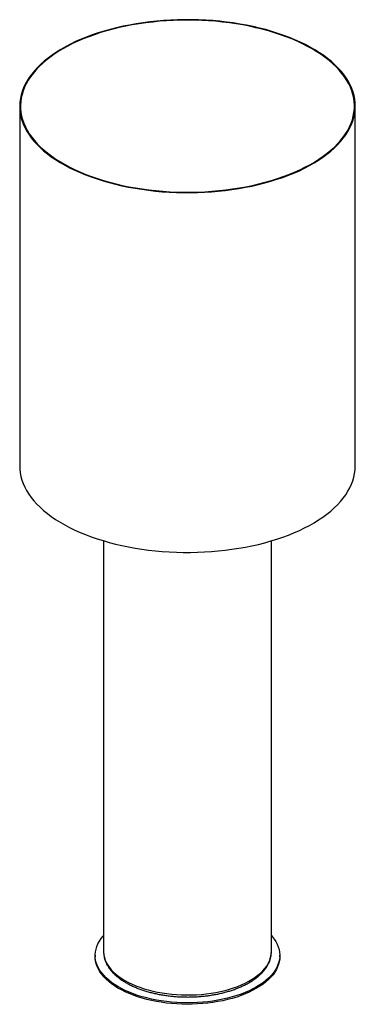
# Paper-space layout '_Trimétrica' of a CAD drawing. Header units: millimetres. Extents: x -200 to 200, y -58 to 1114.
import ezdxf

# ---------------------------------------------------------------- set-up
doc = ezdxf.new("R2010")
doc.units = ezdxf.units.MM

psp = doc.layouts.new('_Trimétrica')

# ---------------------------------------------------------------- linework, layer by layer
at = {"color": 7, "linetype": 'Continuous', "lineweight": 25}
for p, q in [((-200, 1011.5), (-200, 582.9)), ((200, 582.9), (200, 1011.5)), ((-100, 493.7), (-100, 4.3)), ((100, 4.3), (100, 493.7)), ((-110, 0), (-110, -1.7)), ((100, 4.1), (100, 4.3)), ((110, -1.7), (110, 0))]:
    psp.add_line(p, q, dxfattribs=at)
at = {"color": 7, "linetype": 'Continuous', "lineweight": 25, "flags": 128}
for points in [[(-93.3, 920.4), (-85.9, 918.4), (-78.2, 916.7), (-70.4, 915), (-62.5, 913.6), (-54.5, 912.4), (-46.4, 911.3), (-38.2, 910.3), (-30, 909.6), (-21.7, 909.1), (-13.3, 908.7), (-5, 908.5), (3.4, 908.5), (11.8, 908.6), (20.1, 909), (28.5, 909.5), (36.7, 910.2), (44.9, 911.1), (53, 912.1), (61.1, 913.4), (69, 914.8), (76.8, 916.3), (84.5, 918.1), (92, 920), (99.3, 922.1), (106.5, 924.3), (113.5, 926.6), (120.3, 929.2), (126.9, 931.8), (133.3, 934.6), (139.4, 937.6), (145.3, 940.7), (150.9, 943.9), (156.3, 947.2), (161.4, 950.6), (166.2, 954.1), (170.7, 957.8), (174.9, 961.5), (178.8, 965.3), (182.4, 969.2), (185.7, 973.2), (188.6, 977.2), (191.2, 981.3), (193.5, 985.5), (195.5, 989.7), (197.1, 993.9), (198.3, 998.2), (199.2, 1002.4), (199.8, 1006.7), (200, 1011.1), (199.9, 1015.4), (199.4, 1019.7), (198.5, 1024), (197.3, 1028.2), (195.8, 1032.5), (193.9, 1036.7), (191.7, 1040.9), (189.1, 1045), (186.2, 1049), (183, 1053), (179.5, 1056.9), (175.6, 1060.7), (171.5, 1064.5), (167, 1068.1), (162.3, 1071.7), (157.2, 1075.1), (151.9, 1078.5), (146.3, 1081.7), (140.5, 1084.8), (134.4, 1087.7), (128.1, 1090.6), (121.5, 1093.3), (114.8, 1095.8), (107.8, 1098.2), (100.7, 1100.5), (93.3, 1102.6), (85.9, 1104.5), (78.2, 1106.3), (70.4, 1107.9), (62.5, 1109.3), (54.5, 1110.6), (46.4, 1111.7), (38.2, 1112.6), (30, 1113.3), (21.7, 1113.9), (13.3, 1114.2), (5, 1114.4), (-3.4, 1114.4), (-11.8, 1114.3), (-20.1, 1113.9), (-28.5, 1113.4), (-36.7, 1112.7), (-44.9, 1111.8), (-53, 1110.8), (-61.1, 1109.5), (-69, 1108.1), (-76.8, 1106.6), (-84.5, 1104.8), (-92, 1102.9), (-99.3, 1100.9), (-106.5, 1098.6), (-113.5, 1096.3), (-120.3, 1093.7), (-126.9, 1091.1), (-133.3, 1088.3), (-139.4, 1085.3), (-145.3, 1082.3), (-150.9, 1079.1), (-156.3, 1075.7), (-161.4, 1072.3), (-166.2, 1068.8), (-170.7, 1065.2), (-174.9, 1061.4), (-178.8, 1057.6), (-182.4, 1053.7), (-185.7, 1049.7), (-188.6, 1045.7), (-191.2, 1041.6), (-193.5, 1037.5), (-195.5, 1033.3), (-197.1, 1029), (-198.3, 1024.8), (-199.2, 1020.5), (-199.8, 1016.2), (-200, 1011.9), (-199.9, 1007.5), (-199.4, 1003.2), (-198.5, 998.9), (-197.3, 994.7), (-195.8, 990.4), (-193.9, 986.2), (-191.7, 982.1), (-189.1, 978), (-186.2, 973.9), (-183, 969.9), (-179.5, 966), (-175.6, 962.2), (-171.5, 958.4), (-167, 954.8), (-162.3, 951.2), (-157.2, 947.8), (-151.9, 944.5), (-146.3, 941.2), (-140.5, 938.1), (-134.4, 935.2), (-128.1, 932.3), (-121.5, 929.6), (-114.8, 927.1), (-107.8, 924.7), (-100.7, 922.4), (-93.3, 920.4)], [(-92.9, 920.8), (-85.4, 918.9), (-77.7, 917.1), (-69.9, 915.5), (-62, 914.1), (-54, 912.8), (-45.9, 911.7), (-37.7, 910.8), (-29.4, 910.1), (-21.1, 909.5), (-12.7, 909.2), (-4.3, 909), (4.1, 909), (12.5, 909.2), (20.8, 909.5), (29.1, 910.1), (37.4, 910.8), (45.6, 911.7), (53.7, 912.8), (61.8, 914), (69.7, 915.5), (77.5, 917.1), (85.2, 918.8), (92.7, 920.8), (100, 922.8), (107.2, 925.1), (114.1, 927.5), (120.9, 930.1), (127.5, 932.7), (133.8, 935.6), (139.9, 938.6), (145.7, 941.7), (151.3, 944.9), (156.6, 948.2), (161.7, 951.7), (166.4, 955.3), (170.9, 958.9), (175, 962.7), (178.8, 966.5), (182.4, 970.4), (185.6, 974.4), (188.4, 978.5), (191, 982.6), (193.1, 986.8), (195, 991), (196.5, 995.3), (197.6, 999.5), (198.4, 1003.8), (198.9, 1008.2), (199, 1012.5), (198.7, 1016.8), (198.1, 1021.1), (197.2, 1025.4), (195.8, 1029.7), (194.2, 1033.9), (192.2, 1038.1), (189.8, 1042.2), (187.1, 1046.3), (184.1, 1050.4), (180.7, 1054.3), (177.1, 1058.2), (173.1, 1062), (168.8, 1065.7), (164.2, 1069.4), (159.3, 1072.9), (154.2, 1076.3), (148.7, 1079.6), (143, 1082.7), (137, 1085.8), (130.8, 1088.7), (124.4, 1091.5), (117.7, 1094.1), (110.9, 1096.6), (103.8, 1098.9), (96.6, 1101.1), (89.1, 1103.1), (81.6, 1104.9), (73.8, 1106.6), (66, 1108.2), (58, 1109.5), (49.9, 1110.7), (41.8, 1111.7), (33.5, 1112.5), (25.2, 1113.1), (16.9, 1113.6), (8.5, 1113.9), (0.1, 1113.9), (-8.3, 1113.9), (-16.6, 1113.6), (-25, 1113.1), (-33.3, 1112.5), (-41.5, 1111.7), (-49.7, 1110.7), (-57.8, 1109.5), (-65.8, 1108.2), (-73.6, 1106.7), (-81.3, 1105), (-88.9, 1103.1), (-96.4, 1101.1), (-103.6, 1099), (-110.7, 1096.6), (-117.5, 1094.2), (-124.2, 1091.5), (-130.7, 1088.8), (-136.9, 1085.9), (-142.8, 1082.8), (-148.6, 1079.7), (-154, 1076.4), (-159.2, 1073), (-164.1, 1069.5), (-168.7, 1065.8), (-173, 1062.1), (-177, 1058.3), (-180.6, 1054.4), (-184, 1050.5), (-187, 1046.5), (-189.7, 1042.4), (-192.1, 1038.2), (-194.1, 1034), (-195.8, 1029.8), (-197.1, 1025.5), (-198.1, 1021.2), (-198.7, 1016.9), (-199, 1012.6), (-198.9, 1008.3), (-198.5, 1004), (-197.7, 999.7), (-196.5, 995.4), (-195, 991.1), (-193.2, 986.9), (-191, 982.7), (-188.5, 978.6), (-185.7, 974.6), (-182.5, 970.6), (-179, 966.6), (-175.1, 962.8), (-171, 959), (-166.5, 955.4), (-161.8, 951.8), (-156.8, 948.3), (-151.5, 945), (-145.9, 941.8), (-140.1, 938.6), (-134, 935.7), (-127.6, 932.8), (-121.1, 930.1), (-114.3, 927.6), (-107.4, 925.2), (-100.2, 922.9), (-92.9, 920.8)], [(-200, 582.9), (-199.9, 579), (-199.4, 574.6), (-198.5, 570.4), (-197.3, 566.1), (-195.8, 561.8), (-193.9, 557.6), (-191.7, 553.5), (-189.1, 549.4), (-186.2, 545.3), (-183, 541.3), (-179.5, 537.4), (-175.6, 533.6), (-171.5, 529.9), (-167, 526.2), (-162.3, 522.6), (-157.2, 519.2), (-151.9, 515.9), (-146.3, 512.6), (-140.5, 509.6), (-134.4, 506.6), (-128.1, 503.8), (-121.5, 501.1), (-114.8, 498.5), (-107.8, 496.1), (-100.7, 493.9), (-93.3, 491.8)], [(-93.3, 491.8), (-85.9, 489.8), (-78.2, 488.1), (-70.4, 486.5), (-62.5, 485), (-54.5, 483.8), (-46.4, 482.7), (-38.2, 481.8), (-30, 481), (-21.7, 480.5), (-13.3, 480.1), (-5, 479.9), (3.4, 479.9), (11.8, 480), (20.1, 480.4), (28.5, 480.9), (36.7, 481.6), (44.9, 482.5), (53, 483.6), (61.1, 484.8), (69, 486.2), (76.8, 487.8), (84.5, 489.5), (92, 491.4), (99.3, 493.5), (106.5, 495.7), (113.5, 498.1), (120.3, 500.6), (126.9, 503.3), (133.3, 506.1), (139.4, 509), (145.3, 512.1), (150.9, 515.3), (156.3, 518.6), (161.4, 522), (166.2, 525.5), (170.7, 529.2), (174.9, 532.9), (178.8, 536.7), (182.4, 540.6), (185.7, 544.6), (188.6, 548.6), (191.2, 552.7), (193.5, 556.9), (195.5, 561.1), (197.1, 565.3), (198.3, 569.6), (199.2, 573.9), (199.8, 578.2), (200, 582.5), (200, 582.9)], [(100, 23.6), (101.1, 22.4), (103.4, 19.4), (105.3, 16.4), (106.9, 13.3), (108.2, 10.1), (109.2, 6.9), (109.8, 3.8), (110, 0.6), (109.9, -2.7), (109.4, -5.9), (108.6, -9), (107.4, -12.2), (105.9, -15.3), (104.1, -18.4), (101.9, -21.4), (99.4, -24.3), (96.5, -27.1), (93.4, -29.9), (90, -32.6), (86.3, -35.2), (82.3, -37.6), (78, -40), (73.5, -42.2), (68.7, -44.2), (63.8, -46.2), (58.6, -48), (53.2, -49.6), (47.7, -51.1), (42, -52.4), (36.2, -53.5), (30.3, -54.5), (24.2, -55.3), (18.1, -55.9), (11.9, -56.3), (5.7, -56.6), (-0.5, -56.7), (-6.7, -56.5), (-12.9, -56.3), (-19.1, -55.8), (-25.2, -55.2), (-31.2, -54.3), (-37.1, -53.3), (-42.9, -52.2), (-48.6, -50.8), (-54.1, -49.3), (-59.4, -47.7), (-64.5, -45.9), (-69.5, -43.9), (-74.2, -41.8), (-78.7, -39.6), (-82.9, -37.2), (-86.9, -34.8), (-90.5, -32.2), (-93.9, -29.5), (-97, -26.7), (-99.8, -23.8), (-102.2, -20.9), (-104.4, -17.9), (-106.2, -14.8), (-107.6, -11.7), (-108.7, -8.5), (-109.5, -5.4), (-109.9, -2.2), (-110, 1.1), (-109.7, 4.3), (-109, 7.4), (-108.1, 10.6), (-106.7, 13.7), (-105, 16.8), (-103, 19.9), (-100.7, 22.8), (-100, 23.6)], [(110, -1.7), (109.9, -4.4), (109.4, -7.6), (108.6, -10.7), (107.4, -13.9), (105.9, -17), (104.1, -20.1), (101.9, -23.1), (99.4, -26), (96.5, -28.9), (93.4, -31.6), (90, -34.3), (86.3, -36.9), (82.3, -39.3), (78, -41.7), (73.5, -43.9), (68.7, -45.9), (63.8, -47.9), (58.6, -49.7), (53.2, -51.3), (47.7, -52.8), (42, -54.1), (36.2, -55.2), (30.3, -56.2), (24.2, -57), (18.1, -57.6), (11.9, -58), (5.7, -58.3), (-0.5, -58.4), (-6.7, -58.3), (-12.9, -58), (-19.1, -57.5), (-25.2, -56.9), (-31.2, -56), (-37.1, -55), (-42.9, -53.9), (-48.6, -52.5), (-54.1, -51.1), (-59.4, -49.4), (-64.5, -47.6), (-69.5, -45.6), (-74.2, -43.5), (-78.7, -41.3), (-82.9, -39), (-86.9, -36.5), (-90.5, -33.9), (-93.9, -31.2), (-97, -28.4), (-99.8, -25.6), (-102.2, -22.6), (-104.4, -19.6), (-106.2, -16.5), (-107.6, -13.4), (-108.7, -10.3), (-109.5, -7.1), (-109.9, -3.9), (-110, -1.7)]]:
    psp.add_lwpolyline(points, dxfattribs=at)
at = {"color": 8, "linetype": 'Continuous', "lineweight": 25, "flags": 128}
for points in [[(-100, 4.3), (-100, 3.3), (-99.7, 0.3), (-99.1, -2.7), (-98.1, -5.8), (-96.8, -8.7), (-95.1, -11.7), (-93.1, -14.5), (-90.8, -17.3), (-88.1, -20.1), (-85.2, -22.7), (-81.9, -25.3), (-78.4, -27.7), (-74.5, -30), (-70.5, -32.3), (-66.1, -34.3), (-61.6, -36.3), (-56.8, -38.1), (-51.8, -39.8), (-46.7, -41.3)], [(-46.7, -41.3), (-41.3, -42.6), (-35.9, -43.8), (-30.3, -44.8), (-24.6, -45.6), (-18.8, -46.3), (-13, -46.8), (-7.1, -47.1), (-1.1, -47.2), (4.8, -47.2), (10.7, -46.9), (16.6, -46.5), (22.4, -45.9), (28.1, -45.1), (33.8, -44.2), (39.3, -43.1), (44.7, -41.8), (49.9, -40.4), (54.9, -38.8), (59.8, -37), (64.4, -35.1), (68.8, -33.1), (73, -30.9), (76.9, -28.6), (80.6, -26.2), (83.9, -23.7), (87, -21.1), (89.8, -18.4), (92.2, -15.6), (94.4, -12.8), (96.2, -9.9), (97.6, -6.9), (98.7, -3.9), (99.5, -0.9), (99.9, 2.2), (100, 4.1)]]:
    psp.add_lwpolyline(points, dxfattribs=at)
at = {"color": 7, "linetype": 'Continuous', "lineweight": 25}
for points, knots in [([(-100, 4.2), (-100, 3.3), (-99.9, 1.5), (-99.5, -1.4), (-98.8, -4.5), (-97.7, -7.5), (-96.4, -10.5), (-94.7, -13.4), (-92.7, -16.3), (-90.5, -19.1), (-87.9, -21.8), (-85, -24.5), (-81.9, -27), (-78.5, -29.5), (-74.8, -31.8), (-70.9, -34), (-66.8, -36.1), (-62.5, -38), (-58, -39.9), (-53.3, -41.5), (-49.2, -42.8), (-46.6, -43.6), (-45.6, -43.8)], [0, 0, 0, 0, 0.040394, 0.089667, 0.139045, 0.188699, 0.238765, 0.289326, 0.340405, 0.391975, 0.443966, 0.496287, 0.548841, 0.601542, 0.654317, 0.707112, 0.759883, 0.812611, 0.865287, 0.917905, 0.970467, 1, 1, 1, 1]), ([(-45.6, -43.8), (-44.8, -44), (-42.2, -44.7), (-37.9, -45.7), (-32.6, -46.8), (-27.2, -47.7), (-21.8, -48.4), (-16.3, -49), (-10.7, -49.4), (-5.1, -49.6), (0.5, -49.7), (6.1, -49.6), (11.7, -49.3), (17.2, -48.9), (22.7, -48.3), (28.1, -47.5), (33.5, -46.6), (38.7, -45.6), (43.8, -44.3), (48.8, -42.9), (53.7, -41.4), (58.3, -39.7), (62.8, -37.9), (67.1, -36), (71.2, -33.9), (75.1, -31.6), (78.8, -29.3), (82.1, -26.8), (85.3, -24.2), (88.2, -21.6), (90.7, -18.8), (93, -15.9), (95, -12.9), (96.6, -9.9), (98, -6.9), (99, -3.8), (99.6, -0.7), (100, 1.9), (100, 3.5), (100, 4.1)], [0, 0, 0, 0, 0.014695, 0.042558, 0.0704, 0.098221, 0.126027, 0.153818, 0.181599, 0.209374, 0.237144, 0.264914, 0.292686, 0.320463, 0.348248, 0.376044, 0.403855, 0.431684, 0.459535, 0.487411, 0.515315, 0.543252, 0.571223, 0.59923, 0.627274, 0.655353, 0.683462, 0.711589, 0.739712, 0.767798, 0.795809, 0.823694, 0.851395, 0.878861, 0.90605, 0.932945, 0.959562, 0.985951, 1, 1, 1, 1])]:
    psp.add_open_spline(points, degree=3, knots=knots, dxfattribs=at)

doc.saveas('drawing.dxf')
